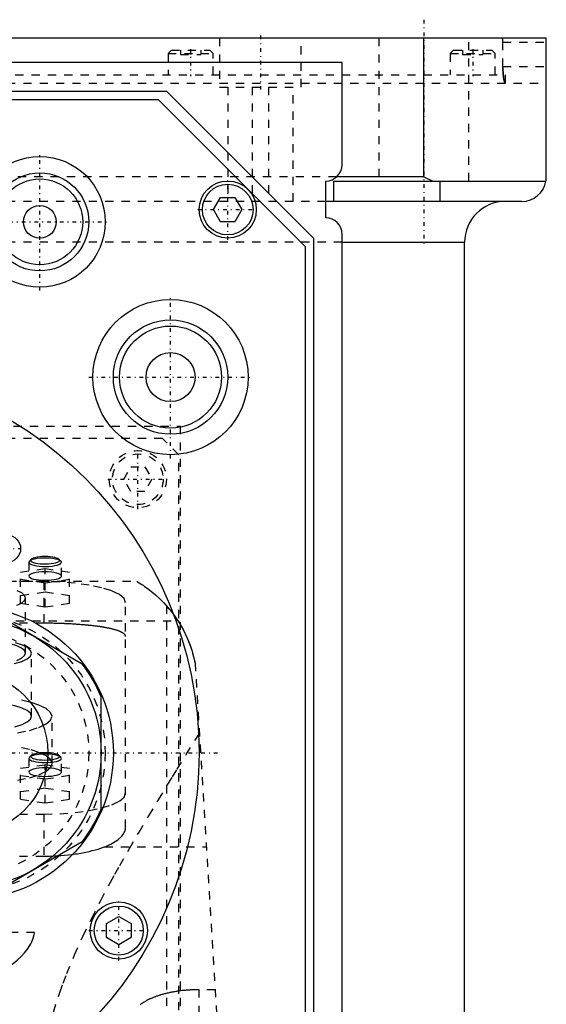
# Model space of a CAD drawing. Extents: x -90 to 90, y -97 to 327.
# Tile 10 of 10: x 26 to 90, y 198 to 319. Entities that reach past the tile are written whole.
import ezdxf

# ---------------------------------------------------------------- set-up
doc = ezdxf.new("R2010")
doc.units = 0
doc.linetypes.add('CENTER', pattern=[1.5, 0.45, -0.5, 0.05, -0.5])
doc.linetypes.add('DASHED', pattern=[2, 1, -1])
for name, color, linetype in [('AM_0', 7, 'CONTINUOUS'), ('AM_3', 7, 'DASHED'), ('AM_7', 7, 'CENTER')]:
    doc.layers.add(name, color=color, linetype=linetype)

msp = doc.modelspace()

# ---------------------------------------------------------------- linework, layer by layer
at = {"layer": 'AM_0', "color": 7, "linetype": 'CONTINUOUS'}
for p, q in [((90, 316.5), (-90, 316.5)), ((75, 299.5), (75, 316.5)), ((90, 299.5), (90, 316.5)), ((65, 313.5), (-65, 313.5)), ((65, 301), (65, 313.5)), ((-43.5, 310), (43.5, 310)), ((43.5, 310), (61.5, 292)), ((-42.5, 309), (42.5, 309)), ((42.5, 309), (60.5, 291)), ((63, 294.5), (63, 299)), ((64, 299), (89.96, 299)), ((64, 296.5), (64, 299)), ((75, 299.5), (64.32, 299.5)), ((75, 299.5), (76.12, 299)), ((77, 296.5), (77, 299)), ((49.27, 295.5), (50.13, 297)), ((50.13, 297), (51.87, 297)), ((51.87, 297), (52.73, 295.5)), ((50.13, 294), (49.27, 295.5)), ((52.73, 295.5), (51.87, 294)), ((87, 296.5), (63, 296.5)), ((51.87, 294), (50.13, 294)), ((61.5, 292), (61.5, 154.98)), ((65, 37.5), (65, 292.5)), ((60.5, 291), (60.5, 156.65)), ((65, 291.5), (80, 291.5)), ((80, 30), (80, 291.5)), ((33.2, 239.85), (21.3, 246.73)), ((35.5, 222.12), (35.5, 235.88)), ((21.3, 211.27), (33.2, 218.15)), ((36.17, 208.12), (37.67, 208.98)), ((37.67, 208.98), (39.17, 208.12)), ((36.17, 206.38), (36.17, 208.12)), ((39.17, 208.12), (39.17, 206.38)), ((37.67, 205.52), (36.17, 206.38)), ((39.17, 206.38), (37.67, 205.52))]:
    msp.add_line(p, q, dxfattribs=at)
msp.add_polyline3d([(89.96, 299, 0), (89.97, 299.08, 0), (89.99, 299.25, 0), (90, 299.42, 0), (90, 299.5, 0)], dxfattribs=at)
for centre, radius in [((28, 294), 8), ((28, 294), 6), ((28, 294), 5.25), ((51, 295.5), 3.5), ((51, 295.5), 3.1), ((28, 294), 2), ((44, 275), 9.5), ((44, 275), 7), ((44, 275), 6.25), ((44, 275), 3), ((0, 229), 47.5), ((24, 254), 1.65), ((19, 229), 18), ((19, 229), 16.5), ((19, 229), 10), ((37.67, 207.25), 3.5), ((37.67, 207.25), 3)]:
    msp.add_circle(centre, radius, dxfattribs=at)
for centre, radius, start, end in [((63, 301), 2, 270, 0), ((87, 299.5), 3, 270, 350.4059), ((85, 291.5), 5, 90, 180), ((63, 292.5), 2, 0, 90), ((19, 229), 17.88, 22.6199, 37.3801), ((19, 229), 17.88, 322.6199, 337.3801)]:
    msp.add_arc(centre, radius, start, end, dxfattribs=at)
at = {"layer": 'AM_3', "color": 6, "linetype": 'DASHED'}
for p, q in [((50, 316.5), (50, 310.5)), ((60, 310.5), (60, 316.5)), ((69.5, 316.5), (69.5, 299)), ((80.5, 299), (80.5, 316.5)), ((84.68, 316), (90, 316)), ((84.68, 313), (84.68, 316)), ((44.11, 315), (43.71, 314.6)), ((43.71, 314.6), (43.71, 312)), ((43.71, 314.6), (49.21, 314.6)), ((44.11, 315), (48.81, 315)), ((45.21, 315), (45.21, 314.5)), ((46.46, 315), (46.46, 314.5)), ((47.71, 315), (47.71, 314.5)), ((49.21, 314.6), (48.81, 315)), ((49.21, 312), (49.21, 314.6)), ((78.65, 315), (78.25, 314.6)), ((78.25, 314.6), (78.25, 312)), ((78.25, 314.6), (83.75, 314.6)), ((78.65, 315), (83.35, 315)), ((79.75, 315), (79.75, 314.5)), ((81, 315), (81, 314.5)), ((82.25, 315), (82.25, 314.5)), ((83.75, 314.6), (83.35, 315)), ((83.75, 312), (83.75, 314.6)), ((45.21, 314.5), (47.71, 314.5)), ((79.75, 314.5), (82.25, 314.5)), ((84.68, 313), (90, 313)), ((-90, 311), (90, 311)), ((-85, 312), (85, 312)), ((85, 311), (85, 312)), ((50, 310.5), (60, 310.5)), ((51, 310.5), (51, 296.5)), ((54, 310.5), (54, 296.5)), ((56, 310.5), (56, 296.5)), ((59, 296.5), (59, 310.5)), ((64.32, 299.5), (-64.32, 299.5)), ((63, 296.5), (-63, 296.5)), ((65, 291.5), (-65, 291.5)), ((-45.21, 269), (45.21, 269)), ((45.21, 176), (45.21, 269)), ((43, 267.5), (-43, 267.5)), ((45, 265.5), (43, 267.5)), ((45, 179.5), (45, 265.5)), ((38.27, 262.5), (39.13, 264)), ((39.13, 264), (40.87, 264)), ((40.87, 264), (41.73, 262.5)), ((39.13, 261), (38.27, 262.5)), ((41.73, 262.5), (40.87, 261)), ((40.87, 261), (39.13, 261)), ((26.72, 252.47), (26.65, 252.33)), ((26.65, 252.33), (26.65, 250.64)), ((26.96, 252.7), (26.72, 252.47)), ((30.58, 252.47), (30.34, 252.7)), ((30.65, 250.64), (30.65, 252.33)), ((25.65, 251.12), (28.65, 251.56)), ((25.65, 247.32), (25.65, 251.12)), ((28.65, 251.56), (31.65, 251.12)), ((28.65, 246.87), (28.65, 251.56)), ((31.65, 247.32), (31.65, 251.12)), ((-39.86, 250), (39.86, 250)), ((28.5, 249.97), (-28.5, 249.97)), ((28.65, 249.77), (25.65, 250.22)), ((28.5, 249.97), (28.5, 244.86)), ((31.65, 250.22), (28.65, 249.77)), ((28.65, 248.67), (25.65, 248.22)), ((31.65, 248.22), (28.65, 248.67)), ((25.65, 247.32), (28.65, 246.87)), ((26.25, 241.21), (26.25, 247.97)), ((28.65, 246.87), (31.65, 247.32)), ((38.5, 219.86), (38.5, 247.38)), ((43.5, 247.02), (43.5, 77.05)), ((-44.92, 245.15), (44.92, 245.15)), ((28.5, 244.86), (-28.5, 244.86)), ((27, 233.48), (27, 241.21)), ((47, 240), (57, 77.05)), ((29.5, 227.69), (29.5, 233.48)), ((26.72, 228.47), (26.65, 228.33)), ((26.65, 228.33), (26.65, 226.64)), ((26.96, 228.69), (26.72, 228.47)), ((30.58, 228.47), (30.34, 228.69)), ((30.65, 226.64), (30.65, 228.33)), ((25.65, 227.11), (28.65, 227.56)), ((25.65, 223.32), (25.65, 227.11)), ((28.65, 227.56), (31.65, 227.11)), ((28.65, 222.87), (28.65, 227.56)), ((31.65, 223.32), (31.65, 227.11)), ((28.65, 225.77), (25.65, 226.21)), ((31.65, 226.21), (28.65, 225.77)), ((28.65, 224.66), (25.65, 224.21)), ((31.65, 224.21), (28.65, 224.66)), ((25.65, 223.32), (28.65, 222.87)), ((28.65, 222.87), (31.65, 223.32)), ((-28.5, 221.5), (28.5, 221.5)), ((28.5, 221.5), (28.5, 216.36)), ((35.93, 217.5), (48.38, 217.5)), ((-28.5, 216.36), (28.5, 216.36)), ((27.36, 207), (-27.36, 207)), ((47.5, 77.05), (47.5, 200.01)), ((49.45, 200.01), (47.5, 200.01))]:
    msp.add_line(p, q, dxfattribs=at)
for points in [[(26.65, 252.33), (26.69, 252.23), (26.81, 252.13), (27, 252.04), (27.26, 251.96), (27.58, 251.9), (27.93, 251.85), (28.32, 251.82), (28.72, 251.82), (29.12, 251.83), (29.5, 251.87), (29.84, 251.92), (30.14, 251.99), (30.37, 252.07), (30.54, 252.17), (30.63, 252.27), (30.65, 252.37), (30.58, 252.47)], [(30.58, 252.47), (30.43, 252.57), (30.22, 252.66), (29.94, 252.73), (29.61, 252.79), (29.24, 252.83), (28.85, 252.85), (28.45, 252.85), (28.06, 252.83), (27.69, 252.79), (27.36, 252.73), (27.08, 252.66), (26.87, 252.57), (26.72, 252.47)], [(28.65, 253.03), (28.3, 253.02), (27.97, 252.99), (27.66, 252.95), (27.4, 252.89), (27.18, 252.82), (27.02, 252.74), (26.93, 252.66), (26.9, 252.57), (26.94, 252.48), (27.05, 252.39), (27.23, 252.31), (27.46, 252.24), (27.74, 252.19), (28.05, 252.15), (28.39, 252.13), (28.73, 252.12), (29.08, 252.14), (29.41, 252.17), (29.7, 252.21), (29.96, 252.28), (30.16, 252.35), (30.31, 252.43), (30.39, 252.52), (30.4, 252.61), (30.34, 252.7)], [(30.34, 252.7), (30.22, 252.78), (30.05, 252.85), (29.83, 252.91), (29.58, 252.96), (29.28, 253), (28.97, 253.02), (28.65, 253.03)], [(26.65, 250.64), (26.69, 250.54), (26.8, 250.45), (26.99, 250.36), (27.24, 250.28), (27.54, 250.21), (27.88, 250.17), (28.26, 250.14), (28.65, 250.13), (29.04, 250.14), (29.42, 250.17), (29.76, 250.21), (30.06, 250.28), (30.31, 250.36), (30.5, 250.45), (30.61, 250.54), (30.65, 250.64), (30.61, 250.75), (30.5, 250.84), (30.31, 250.93), (30.06, 251.01), (29.76, 251.07), (29.42, 251.12), (29.04, 251.15), (28.65, 251.16)], [(28.65, 251.16), (28.26, 251.15), (27.88, 251.12), (27.54, 251.07), (27.24, 251.01), (26.99, 250.93), (26.8, 250.84), (26.69, 250.75), (26.65, 250.64)], [(38.5, 247.38), (38.31, 247.89), (37.74, 248.37), (36.81, 248.82), (35.57, 249.21), (34.06, 249.53), (32.33, 249.77), (30.45, 249.92), (28.5, 249.97)], [(25.17, 247.06), (25.75, 247.34), (26.12, 247.64), (26.25, 247.95), (26.14, 248.27), (25.8, 248.57), (25.24, 248.85)], [(26.25, 241.21), (26.13, 241.53), (25.77, 241.83), (25.2, 242.11), (24.42, 242.36), (23.47, 242.56), (22.39, 242.71), (21.22, 242.8), (20, 242.83)], [(24.9, 239.92), (25.78, 240.19), (26.44, 240.5), (26.85, 240.84), (27, 241.19), (26.88, 241.54), (26.51, 241.88), (25.88, 242.19), (25.03, 242.47)], [(25.2, 240.31), (25.77, 240.59), (26.13, 240.9), (26.25, 241.21)], [(27, 233.48), (26.87, 233.84), (26.47, 234.18), (25.82, 234.49), (24.95, 234.76), (23.89, 234.99), (22.68, 235.16), (21.37, 235.26), (20, 235.3)], [(25.28, 231.44), (26.72, 231.75), (27.9, 232.12), (28.78, 232.54), (29.32, 233), (29.5, 233.48), (29.32, 233.96), (28.78, 234.42), (27.9, 234.85), (26.72, 235.22), (25.28, 235.53)], [(24.95, 232.2), (25.82, 232.48), (26.47, 232.79), (26.87, 233.13), (27, 233.48)], [(25.28, 225.64), (26.72, 225.95), (27.9, 226.32), (28.78, 226.75), (29.32, 227.21), (29.5, 227.69), (29.32, 228.17), (28.78, 228.63), (27.9, 229.05), (26.72, 229.43), (25.28, 229.73)], [(28.05, 229), (27.73, 228.96), (27.46, 228.9), (27.23, 228.84), (27.06, 228.76), (26.95, 228.67), (26.9, 228.59), (26.92, 228.5), (27.01, 228.41), (27.17, 228.33), (27.38, 228.26), (27.64, 228.2), (27.94, 228.16), (28.27, 228.13), (28.61, 228.12), (28.96, 228.13), (29.29, 228.15), (29.6, 228.19), (29.87, 228.25), (30.09, 228.31), (30.26, 228.39), (30.36, 228.48), (30.4, 228.57), (30.37, 228.66), (30.27, 228.74), (30.11, 228.82), (29.89, 228.89), (29.63, 228.95), (29.32, 228.99), (28.99, 229.02), (28.65, 229.02)], [(28.65, 229.02), (28.34, 229.02), (28.05, 229)], [(26.65, 228.33), (26.69, 228.23), (26.8, 228.13), (26.98, 228.04), (27.22, 227.97), (27.52, 227.9), (27.86, 227.85), (28.23, 227.82), (28.62, 227.81), (29, 227.82), (29.38, 227.85), (29.72, 227.89), (30.03, 227.95), (30.28, 228.03), (30.47, 228.12), (30.6, 228.21), (30.65, 228.31), (30.62, 228.41), (30.53, 228.51), (30.36, 228.6), (30.12, 228.68), (29.83, 228.75), (29.5, 228.8)], [(28.65, 228.85), (28.28, 228.84), (27.92, 228.81), (27.59, 228.77), (27.3, 228.71), (27.05, 228.64), (26.86, 228.56), (26.72, 228.47)], [(29.5, 228.8), (29.09, 228.83), (28.65, 228.85)], [(28.65, 227.16), (28.26, 227.15), (27.88, 227.12), (27.54, 227.07), (27.24, 227.01), (26.99, 226.93), (26.8, 226.84), (26.69, 226.74), (26.65, 226.64), (26.69, 226.54), (26.8, 226.44), (26.99, 226.35), (27.24, 226.27), (27.54, 226.21), (27.88, 226.16), (28.26, 226.13), (28.65, 226.12), (29.04, 226.13), (29.42, 226.16), (29.76, 226.21), (30.06, 226.27), (30.31, 226.35), (30.5, 226.44), (30.61, 226.54), (30.65, 226.64)], [(30.65, 226.64), (30.61, 226.74), (30.5, 226.84), (30.31, 226.93), (30.06, 227.01), (29.76, 227.07), (29.42, 227.12), (29.04, 227.15), (28.65, 227.16)], [(28.5, 221.5), (30.45, 221.55), (32.33, 221.7), (34.06, 221.94), (35.57, 222.26), (36.81, 222.65), (37.74, 223.1), (38.31, 223.58), (38.5, 224.09)]]:
    msp.add_lwpolyline(points, dxfattribs=at)
for points in [[(84.68, 316, 0), (84.68, 316, 0), (84.68, 316.01, 0), (84.68, 316.02, 0), (84.68, 316.02, 0), (84.68, 316.02, 0), (84.68, 316.03, 0), (84.68, 316.04, 0), (84.68, 316.05, 0), (84.68, 316.05, 0), (84.68, 316.06, 0), (84.68, 316.06, 0), (84.68, 316.07, 0), (84.68, 316.08, 0), (84.68, 316.08, 0), (84.68, 316.09, 0), (84.68, 316.1, 0), (84.68, 316.1, 0), (84.68, 316.11, 0), (84.68, 316.11, 0), (84.68, 316.12, 0), (84.68, 316.13, 0), (84.68, 316.13, 0), (84.68, 316.13, 0), (84.68, 316.14, 0), (84.68, 316.15, 0), (84.68, 316.15, 0), (84.68, 316.15, 0), (84.68, 316.16, 0), (84.68, 316.17, 0), (84.68, 316.18, 0), (84.68, 316.18, 0), (84.68, 316.19, 0), (84.67, 316.19, 0), (84.67, 316.2, 0), (84.67, 316.2, 0), (84.67, 316.21, 0), (84.67, 316.22, 0), (84.67, 316.22, 0), (84.67, 316.23, 0), (84.67, 316.23, 0), (84.67, 316.24, 0), (84.67, 316.24, 0), (84.67, 316.25, 0), (84.67, 316.26, 0), (84.67, 316.26, 0), (84.67, 316.27, 0), (84.67, 316.27, 0), (84.67, 316.27, 0), (84.67, 316.28, 0), (84.67, 316.29, 0), (84.66, 316.29, 0), (84.66, 316.3, 0), (84.66, 316.3, 0), (84.66, 316.31, 0), (84.66, 316.31, 0), (84.66, 316.32, 0), (84.66, 316.32, 0), (84.66, 316.33, 0), (84.66, 316.33, 0), (84.66, 316.34, 0), (84.66, 316.34, 0), (84.66, 316.34, 0), (84.66, 316.35, 0), (84.66, 316.35, 0), (84.66, 316.35, 0), (84.66, 316.36, 0), (84.65, 316.36, 0), (84.65, 316.37, 0), (84.65, 316.37, 0), (84.65, 316.37, 0), (84.65, 316.38, 0), (84.65, 316.38, 0), (84.65, 316.39, 0), (84.65, 316.39, 0), (84.65, 316.39, 0), (84.65, 316.4, 0), (84.65, 316.4, 0), (84.65, 316.4, 0), (84.64, 316.41, 0), (84.64, 316.41, 0), (84.64, 316.42, 0), (84.64, 316.42, 0), (84.64, 316.42, 0), (84.64, 316.42, 0), (84.64, 316.43, 0), (84.64, 316.43, 0), (84.64, 316.44, 0), (84.64, 316.44, 0), (84.63, 316.44, 0), (84.63, 316.44, 0), (84.63, 316.45, 0), (84.63, 316.45, 0), (84.63, 316.45, 0), (84.63, 316.46, 0), (84.63, 316.46, 0), (84.63, 316.46, 0), (84.63, 316.46, 0), (84.63, 316.46, 0), (84.62, 316.47, 0), (84.62, 316.47, 0), (84.62, 316.47, 0), (84.62, 316.47, 0), (84.62, 316.48, 0), (84.62, 316.48, 0), (84.62, 316.48, 0), (84.62, 316.48, 0), (84.62, 316.48, 0), (84.61, 316.48, 0), (84.61, 316.48, 0), (84.61, 316.49, 0), (84.61, 316.49, 0), (84.61, 316.49, 0), (84.61, 316.49, 0), (84.61, 316.49, 0), (84.61, 316.49, 0), (84.61, 316.49, 0), (84.61, 316.49, 0), (84.6, 316.5, 0), (84.6, 316.5, 0), (84.6, 316.5, 0), (84.6, 316.5, 0), (84.6, 316.5, 0), (84.6, 316.5, 0), (84.6, 316.5, 0), (84.6, 316.5, 0), (84.6, 316.5, 0), (84.59, 316.5, 0), (84.59, 316.5, 0), (84.59, 316.5, 0), (84.59, 316.5, 0)], [(85.01, 311, 0), (85.01, 311, 0), (85.01, 311, 0), (85, 311, 0), (85, 311, 0), (85, 311, 0), (84.99, 311, 0), (84.99, 311.01, 0), (84.98, 311.01, 0), (84.98, 311.01, 0), (84.97, 311.01, 0), (84.97, 311.02, 0), (84.97, 311.02, 0), (84.97, 311.02, 0), (84.96, 311.03, 0), (84.96, 311.03, 0), (84.95, 311.04, 0), (84.95, 311.04, 0), (84.95, 311.05, 0), (84.94, 311.05, 0), (84.94, 311.06, 0), (84.93, 311.06, 0), (84.93, 311.07, 0), (84.93, 311.07, 0), (84.93, 311.08, 0), (84.92, 311.09, 0), (84.92, 311.09, 0), (84.92, 311.1, 0), (84.91, 311.1, 0), (84.91, 311.11, 0), (84.9, 311.12, 0), (84.9, 311.13, 0), (84.89, 311.15, 0), (84.89, 311.15, 0), (84.89, 311.16, 0), (84.89, 311.17, 0), (84.88, 311.18, 0), (84.88, 311.19, 0), (84.87, 311.21, 0), (84.87, 311.22, 0), (84.87, 311.23, 0), (84.86, 311.23, 0), (84.86, 311.25, 0), (84.85, 311.26, 0), (84.85, 311.28, 0), (84.85, 311.29, 0), (84.84, 311.31, 0), (84.84, 311.31, 0), (84.84, 311.32, 0), (84.83, 311.34, 0), (84.83, 311.35, 0), (84.83, 311.37, 0), (84.82, 311.39, 0), (84.82, 311.4, 0), (84.82, 311.41, 0), (84.81, 311.42, 0), (84.81, 311.44, 0), (84.81, 311.46, 0), (84.8, 311.48, 0), (84.8, 311.5, 0), (84.8, 311.51, 0), (84.79, 311.52, 0), (84.79, 311.53, 0), (84.79, 311.55, 0), (84.79, 311.57, 0), (84.78, 311.58, 0), (84.78, 311.59, 0), (84.78, 311.61, 0), (84.78, 311.63, 0), (84.77, 311.64, 0), (84.77, 311.65, 0), (84.77, 311.67, 0), (84.77, 311.7, 0), (84.76, 311.72, 0), (84.76, 311.74, 0), (84.76, 311.76, 0), (84.76, 311.77, 0), (84.75, 311.78, 0), (84.75, 311.81, 0), (84.75, 311.83, 0), (84.74, 311.86, 0), (84.74, 311.88, 0), (84.74, 311.9, 0), (84.74, 311.92, 0), (84.74, 311.93, 0), (84.73, 311.95, 0), (84.73, 311.98, 0), (84.73, 312, 0), (84.73, 312.03, 0), (84.72, 312.06, 0), (84.72, 312.07, 0), (84.72, 312.08, 0), (84.72, 312.11, 0), (84.72, 312.14, 0), (84.71, 312.16, 0), (84.71, 312.19, 0), (84.71, 312.22, 0), (84.71, 312.23, 0), (84.71, 312.24, 0), (84.71, 312.27, 0), (84.7, 312.3, 0), (84.7, 312.33, 0), (84.7, 312.36, 0), (84.7, 312.38, 0), (84.7, 312.4, 0), (84.7, 312.41, 0), (84.7, 312.44, 0), (84.69, 312.47, 0), (84.69, 312.48, 0), (84.69, 312.5, 0), (84.69, 312.53, 0), (84.69, 312.56, 0), (84.69, 312.57, 0), (84.69, 312.58, 0), (84.69, 312.61, 0), (84.69, 312.64, 0), (84.69, 312.67, 0), (84.69, 312.7, 0), (84.69, 312.73, 0), (84.68, 312.74, 0), (84.68, 312.76, 0), (84.68, 312.79, 0), (84.68, 312.82, 0), (84.68, 312.84, 0), (84.68, 312.87, 0), (84.68, 312.9, 0), (84.68, 312.92, 0), (84.68, 312.93, 0), (84.68, 312.96, 0), (84.68, 312.99, 0), (84.68, 313, 0)], [(84.68, 313, 0), (84.68, 312.97, 0), (84.68, 312.92, 0), (84.68, 312.86, 0), (84.68, 312.83, 0), (84.68, 312.8, 0), (84.68, 312.75, 0), (84.69, 312.69, 0), (84.69, 312.63, 0), (84.69, 312.57, 0), (84.69, 312.52, 0), (84.69, 312.49, 0), (84.69, 312.46, 0), (84.7, 312.4, 0), (84.7, 312.35, 0), (84.7, 312.29, 0), (84.71, 312.24, 0), (84.71, 312.18, 0), (84.71, 312.16, 0), (84.72, 312.13, 0), (84.72, 312.08, 0), (84.73, 312.03, 0), (84.73, 312, 0)], [(84.73, 312, 0), (84.73, 311.95, 0), (84.74, 311.86, 0), (84.76, 311.77, 0), (84.76, 311.72, 0), (84.77, 311.68, 0), (84.78, 311.6, 0), (84.79, 311.52, 0), (84.81, 311.45, 0), (84.82, 311.38, 0), (84.84, 311.32, 0), (84.85, 311.29, 0), (84.85, 311.26, 0), (84.87, 311.21, 0), (84.89, 311.16, 0), (84.91, 311.12, 0), (84.92, 311.08, 0), (84.94, 311.05, 0), (84.95, 311.04, 0), (84.96, 311.03, 0), (84.98, 311.01, 0), (84.99, 311, 0), (85, 311, 0)], [(85, 311, 0), (85, 311, 0), (85.01, 311, 0), (85.01, 311, 0), (85.01, 311, 0)], [(39.86, 250, 0), (39.94, 249.95, 0), (40.17, 249.81, 0), (40.47, 249.62, 0), (40.64, 249.51, 0), (40.83, 249.38, 0), (41.25, 249.08, 0), (41.7, 248.73, 0), (42.18, 248.33, 0), (42.68, 247.87, 0), (43.18, 247.36, 0), (43.44, 247.09, 0), (43.69, 246.8, 0), (44.19, 246.19, 0), (44.67, 245.52, 0), (45.13, 244.8, 0), (45.57, 244.04, 0), (45.96, 243.22, 0), (46.15, 242.79, 0), (46.32, 242.36, 0), (46.63, 241.45, 0), (46.89, 240.49, 0), (47, 240, 0)], [(43.5, 247.02, 0), (43.5, 247.01, 0), (43.5, 246.99, 0), (43.51, 246.97, 0), (43.51, 246.96, 0), (43.51, 246.95, 0), (43.52, 246.93, 0), (43.53, 246.91, 0), (43.54, 246.89, 0), (43.56, 246.87, 0), (43.57, 246.85, 0), (43.58, 246.84, 0), (43.59, 246.83, 0), (43.61, 246.81, 0), (43.63, 246.79, 0), (43.65, 246.77, 0), (43.68, 246.75, 0), (43.7, 246.73, 0), (43.72, 246.72, 0), (43.73, 246.71, 0), (43.76, 246.69, 0), (43.8, 246.67, 0), (43.81, 246.66, 0)], [(43.81, 246.66, 0), (43.82, 246.64, 0), (43.85, 246.61, 0), (43.87, 246.59, 0), (43.88, 246.57, 0), (43.9, 246.56, 0), (43.92, 246.53, 0), (43.95, 246.49, 0), (43.97, 246.46, 0), (44, 246.43, 0), (44.03, 246.39, 0), (44.04, 246.38, 0), (44.05, 246.36, 0), (44.08, 246.32, 0), (44.11, 246.29, 0), (44.14, 246.25, 0), (44.17, 246.21, 0), (44.2, 246.17, 0), (44.21, 246.15, 0), (44.23, 246.13, 0), (44.26, 246.09, 0), (44.29, 246.05, 0), (44.3, 246.03, 0), (44.32, 246.01, 0), (44.35, 245.97, 0), (44.38, 245.93, 0), (44.4, 245.91, 0), (44.41, 245.89, 0), (44.44, 245.84, 0), (44.48, 245.8, 0), (44.51, 245.75, 0), (44.54, 245.71, 0), (44.57, 245.66, 0), (44.59, 245.64, 0), (44.61, 245.61, 0), (44.64, 245.57, 0), (44.67, 245.52, 0), (44.71, 245.47, 0), (44.74, 245.42, 0), (44.78, 245.37, 0), (44.79, 245.34, 0), (44.81, 245.32, 0), (44.84, 245.26, 0), (44.88, 245.21, 0), (45, 245.02, 0), (45.21, 244.67, 0), (45.42, 244.3, 0), (45.53, 244.11, 0), (45.63, 243.91, 0), (45.83, 243.5, 0), (46.03, 243.07, 0), (46.22, 242.63, 0), (46.39, 242.17, 0), (46.55, 241.7, 0), (46.63, 241.46, 0), (46.7, 241.22, 0), (46.83, 240.74, 0), (46.95, 240.25, 0), (47, 240, 0)], [(38.5, 243.24, 0), (38.5, 243.25, 0), (38.5, 243.27, 0), (38.49, 243.3, 0), (38.49, 243.31, 0), (38.49, 243.32, 0), (38.48, 243.35, 0), (38.47, 243.37, 0), (38.46, 243.4, 0), (38.44, 243.42, 0), (38.43, 243.44, 0), (38.42, 243.46, 0), (38.41, 243.47, 0), (38.39, 243.49, 0), (38.37, 243.52, 0), (38.34, 243.54, 0), (38.31, 243.57, 0), (38.28, 243.59, 0), (38.27, 243.6, 0), (38.25, 243.61, 0), (38.22, 243.64, 0), (38.18, 243.66, 0), (38.17, 243.67, 0), (38.15, 243.69, 0), (38.11, 243.71, 0), (38.07, 243.73, 0), (38.04, 243.74, 0), (38.02, 243.76, 0), (37.97, 243.78, 0), (37.93, 243.8, 0), (37.88, 243.83, 0), (37.82, 243.85, 0), (37.77, 243.87, 0), (37.74, 243.88, 0), (37.71, 243.89, 0), (37.65, 243.92, 0), (37.59, 243.94, 0), (37.53, 243.96, 0), (37.47, 243.98, 0), (37.4, 244, 0), (37.37, 244.01, 0), (37.33, 244.03, 0), (37.26, 244.05, 0), (37.19, 244.07, 0), (37.12, 244.09, 0), (37.04, 244.11, 0), (36.96, 244.13, 0), (36.92, 244.14, 0), (36.88, 244.15, 0), (36.8, 244.17, 0), (36.72, 244.19, 0), (36.64, 244.21, 0), (36.55, 244.23, 0), (36.47, 244.25, 0), (36.42, 244.25, 0), (36.38, 244.26, 0), (36.29, 244.28, 0), (36.2, 244.3, 0), (36.1, 244.32, 0), (36.01, 244.33, 0), (35.92, 244.35, 0), (35.87, 244.36, 0), (35.82, 244.37, 0), (35.72, 244.38, 0), (35.63, 244.4, 0), (35.58, 244.41, 0), (35.53, 244.42, 0), (35.43, 244.43, 0), (35.33, 244.45, 0), (35.27, 244.45, 0), (35.22, 244.46, 0), (35.12, 244.48, 0), (35.01, 244.49, 0), (34.9, 244.51, 0), (34.79, 244.52, 0), (34.67, 244.53, 0), (34.62, 244.54, 0), (34.56, 244.55, 0), (34.44, 244.56, 0), (34.33, 244.58, 0), (34.21, 244.59, 0), (34.09, 244.6, 0), (33.97, 244.61, 0), (33.9, 244.62, 0), (33.84, 244.63, 0), (33.72, 244.64, 0), (33.59, 244.65, 0), (33.46, 244.66, 0), (33.33, 244.67, 0), (33.2, 244.68, 0), (33.14, 244.69, 0), (33.07, 244.69, 0), (32.94, 244.7, 0), (32.81, 244.71, 0), (32.67, 244.72, 0), (32.54, 244.73, 0), (32.4, 244.74, 0), (32.33, 244.75, 0), (32.27, 244.75, 0), (32.13, 244.76, 0), (31.99, 244.77, 0), (31.85, 244.78, 0), (31.71, 244.78, 0), (31.57, 244.79, 0), (31.5, 244.79, 0), (31.43, 244.8, 0), (31.29, 244.8, 0), (31.14, 244.81, 0), (31.07, 244.81, 0), (31, 244.82, 0), (30.86, 244.82, 0), (30.71, 244.83, 0), (30.64, 244.83, 0), (30.57, 244.83, 0), (30.43, 244.84, 0), (30.28, 244.84, 0), (30.14, 244.84, 0), (30, 244.85, 0), (29.85, 244.85, 0), (29.78, 244.85, 0), (29.71, 244.85, 0), (29.56, 244.86, 0), (29.42, 244.86, 0), (29.28, 244.86, 0), (29.14, 244.86, 0), (28.99, 244.86, 0), (28.92, 244.86, 0), (28.85, 244.86, 0), (28.71, 244.86, 0), (28.57, 244.86, 0), (28.5, 244.86, 0)], [(28.71, 193.62, 0), (28.99, 194.85, 0), (29.66, 197.27, 0), (30.44, 199.65, 0), (30.86, 200.82, 0), (31.31, 201.98, 0), (32.26, 204.28, 0), (33.28, 206.54, 0), (34.35, 208.76, 0), (35.46, 210.94, 0), (36.61, 213.09, 0), (37.19, 214.15, 0), (37.78, 215.2, 0), (38.96, 217.28, 0), (40.15, 219.31, 0), (41.34, 221.3, 0), (42.52, 223.25, 0), (43.68, 225.15, 0), (44.25, 226.08, 0), (44.82, 227, 0), (45.93, 228.8, 0), (47.01, 230.54, 0), (47.53, 231.39, 0)], [(35.93, 217.5, 0), (36.07, 217.55, 0), (36.32, 217.66, 0), (36.57, 217.78, 0), (36.69, 217.84, 0), (36.8, 217.9, 0), (37.02, 218.02, 0), (37.23, 218.15, 0), (37.42, 218.28, 0), (37.6, 218.41, 0), (37.77, 218.55, 0), (37.84, 218.61, 0), (37.91, 218.68, 0), (38.04, 218.82, 0), (38.16, 218.96, 0), (38.26, 219.1, 0), (38.34, 219.24, 0), (38.4, 219.38, 0), (38.43, 219.45, 0), (38.45, 219.52, 0), (38.48, 219.66, 0), (38.5, 219.8, 0), (38.5, 219.86, 0)], [(28.5, 216.36, 0), (28.72, 216.36, 0), (29.18, 216.37, 0), (29.64, 216.38, 0), (29.87, 216.39, 0), (30.1, 216.4, 0), (30.56, 216.43, 0), (31.02, 216.47, 0), (31.47, 216.52, 0), (31.92, 216.57, 0), (32.37, 216.63, 0), (32.58, 216.66, 0), (32.8, 216.7, 0), (33.22, 216.77, 0), (33.63, 216.85, 0), (34.03, 216.94, 0), (34.42, 217.03, 0), (34.78, 217.13, 0), (34.96, 217.18, 0), (35.13, 217.23, 0), (35.47, 217.33, 0), (35.78, 217.44, 0), (35.93, 217.5, 0)], [(17.38, 199.94, 0), (17.87, 200.07, 0), (18.83, 200.36, 0), (19.74, 200.66, 0), (20.17, 200.82, 0), (20.59, 200.98, 0), (21.4, 201.31, 0), (22.14, 201.66, 0), (22.85, 202.02, 0), (23.52, 202.4, 0), (24.14, 202.79, 0), (24.43, 203, 0), (24.72, 203.21, 0), (25.24, 203.63, 0), (25.71, 204.07, 0), (26.13, 204.51, 0), (26.49, 204.96, 0), (26.79, 205.41, 0), (26.91, 205.64, 0), (27.02, 205.87, 0), (27.2, 206.32, 0), (27.32, 206.78, 0), (27.36, 207, 0)], [(47.5, 200.01, 0), (47.44, 200.01, 0), (47.31, 200.01, 0), (47.19, 200, 0), (47.12, 200, 0), (47.06, 200, 0), (46.93, 200, 0), (46.81, 199.99, 0), (46.68, 199.99, 0), (46.55, 199.98, 0), (46.42, 199.98, 0), (46.36, 199.97, 0), (46.3, 199.97, 0), (46.17, 199.96, 0), (46.04, 199.95, 0), (45.91, 199.94, 0), (45.79, 199.93, 0), (45.66, 199.91, 0), (45.6, 199.91, 0), (45.53, 199.9, 0), (45.41, 199.89, 0), (45.28, 199.87, 0), (45.22, 199.86, 0), (45.15, 199.86, 0), (45.03, 199.84, 0), (44.9, 199.82, 0), (44.84, 199.81, 0), (44.78, 199.8, 0), (44.66, 199.78, 0), (44.53, 199.76, 0), (44.41, 199.74, 0), (44.29, 199.72, 0), (44.17, 199.7, 0), (44.11, 199.69, 0), (44.05, 199.67, 0), (43.93, 199.65, 0), (43.82, 199.63, 0), (43.7, 199.6, 0), (43.59, 199.57, 0), (43.47, 199.55, 0), (43.41, 199.53, 0), (43.36, 199.52, 0), (43.25, 199.49, 0), (43.14, 199.46, 0), (43.03, 199.43, 0), (42.92, 199.4, 0), (42.81, 199.37, 0), (42.76, 199.35, 0), (42.71, 199.33, 0), (42.6, 199.3, 0), (42.5, 199.27, 0), (42.4, 199.23, 0), (42.3, 199.2, 0), (42.2, 199.16, 0), (42.16, 199.15, 0), (42.11, 199.13, 0), (42.01, 199.09, 0), (41.92, 199.06, 0), (41.83, 199.02, 0), (41.74, 198.98, 0), (41.65, 198.95, 0), (41.61, 198.93, 0), (41.57, 198.91, 0), (41.48, 198.87, 0), (41.4, 198.83, 0), (41.36, 198.81, 0), (41.32, 198.79, 0), (41.24, 198.75, 0), (41.15, 198.71, 0), (41.11, 198.69, 0), (41.07, 198.67, 0), (41, 198.63, 0), (40.92, 198.58, 0), (40.84, 198.54, 0), (40.77, 198.5, 0), (40.69, 198.45, 0), (40.66, 198.43, 0), (40.62, 198.41, 0), (40.55, 198.36, 0), (40.48, 198.31, 0), (40.41, 198.27, 0), (40.35, 198.22, 0), (40.28, 198.17, 0)]]:
    msp.add_polyline3d(points, dxfattribs=at)
for centre, radius in [((40, 262.5), 3.5), ((40, 262.5), 3.1), ((19, 229), 17), ((19, 229), 15)]:
    msp.add_circle(centre, radius, dxfattribs=at)
at = {"layer": 'AM_7', "color": 4, "linetype": 'CENTER'}
for p, q in [((75, 318.75), (75, 291.25)), ((55, 316.8), (55, 310.2)), ((46.46, 315.15), (46.46, 311.85)), ((81, 315.15), (81, 311.85)), ((28, 285.6), (28, 302.4)), ((51, 291.82), (51, 299.18)), ((47.33, 295.5), (54.67, 295.5)), ((19.6, 294), (36.4, 294)), ((44, 265.02), (44, 284.98)), ((34.02, 275), (53.98, 275)), ((40, 258.82), (40, 266.18)), ((36.33, 262.5), (43.67, 262.5)), ((22.27, 254), (25.73, 254)), ((-49.88, 229), (49.88, 229)), ((37.67, 203.57), (37.67, 210.93)), ((34, 207.25), (41.35, 207.25))]:
    msp.add_line(p, q, dxfattribs=at)

doc.saveas('drawing.dxf')
